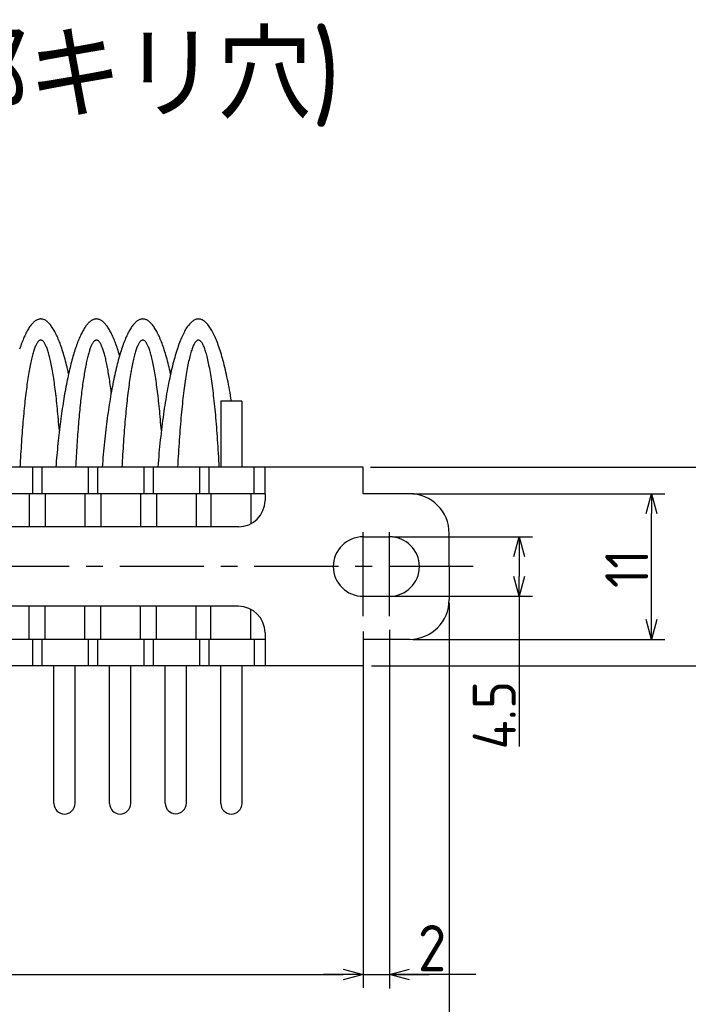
# Model space of a CAD drawing. Extents: x 12 to 378, y 137 to 257.
# Tile 7 of 8: x 177 to 228, y 183 to 257. Entities that reach past the tile are written whole.
import ezdxf

# ---------------------------------------------------------------- set-up
doc = ezdxf.new("R2010")
doc.units = 0
doc.header["$LTSCALE"] = 0.2
doc.linetypes.add('CENTER', pattern=[50.8, 31.75, -6.35, 6.35, -6.35])
doc.layers.get('0').update_dxf_attribs({"linetype": 'CONTINUOUS'})
doc.layers.get('DEFPOINTS').update_dxf_attribs({"linetype": 'CONTINUOUS'})
doc.layers.add('18-0-CON', color=3, linetype='CONTINUOUS')
doc.styles.add('DIMENSION', font='isocp.shx', dxfattribs={"bigfont": 'bigfont.shx'})
doc.styles.get("Standard").update_dxf_attribs({"font": 'isocp.shx', "bigfont": 'bigfont.shx'})
doc.dimstyles.get("Standard").update_dxf_attribs({"dimtxt": 0.18, "dimasz": 0.18, "dimexe": 0.18, "dimexo": 0.0625, "dimgap": 0.09, "dimtad": 0, "dimtih": 1, "dimtoh": 1, "dimzin": 0, "dimcen": 0.09, "dimazin": 3, "dimtfac": 1, "dimtofl": 0, "dimtmove": 0, "dimatfit": 3})

# ---------------------------------------------------------------- blocks, each defined once
blk = doc.blocks.new('_OPEN30')
at = {"color": 0, "linetype": 'BYBLOCK'}
for p, q in [((-1, 0.268), (0, 0)), ((0, 0), (-1, -0.268)), ((0, 0), (-1, 0))]:
    blk.add_line(p, q, dxfattribs=at)
blk = doc.blocks.new('*U39')
at = {"color": 0, "style": 'DIMENSION'}
blk.add_text('4.5', height=3.25, rotation=90, dxfattribs=at).set_placement((214.75, 202.008))
blk = doc.blocks.new('*D38')
at = {"color": 0}
for p, q in [((205.472, 218.076), (216, 218.076)), ((215, 216.576), (215, 215.076)), ((205.472, 213.576), (216, 213.576)), ((215, 213.576), (215, 202.245))]:
    blk.add_line(p, q, dxfattribs=at)
at = {"layer": 'DEFPOINTS', "color": 0}
for p in [(205.222, 218.076), (205.222, 213.576), (215, 213.576)]:
    blk.add_point(p, dxfattribs=at)
at = {"color": 0, "xscale": 1.5, "yscale": 1.5, "zscale": 1.5}
for p, rotation in [((215, 218.076), 90), ((215, 213.576), 270)]:
    blk.add_blockref('_OPEN30', p, dxfattribs=dict(at, rotation=rotation))
at = {"layer": '18-0-CON'}
blk.add_blockref('*U39', (0, 0), dxfattribs=at)
blk = doc.blocks.new('*U41')
at = {"color": 0, "style": 'DIMENSION'}
blk.add_text('11', height=3.25, rotation=90, dxfattribs=at).set_placement((224.75, 214.201))
blk = doc.blocks.new('*D40')
at = {"color": 0}
for p, q in [((206.972, 221.326), (226, 221.326)), ((225, 211.826), (225, 219.826)), ((206.972, 210.326), (226, 210.326))]:
    blk.add_line(p, q, dxfattribs=at)
at = {"layer": 'DEFPOINTS', "color": 0}
for p in [(206.722, 221.326), (225, 221.326), (206.722, 210.326)]:
    blk.add_point(p, dxfattribs=at)
at = {"color": 0, "xscale": 1.5, "yscale": 1.5, "zscale": 1.5}
for p, rotation in [((225, 221.326), 90), ((225, 210.326), 270)]:
    blk.add_blockref('_OPEN30', p, dxfattribs=dict(at, rotation=rotation))
at = {"layer": '18-0-CON'}
blk.add_blockref('*U41', (0, 0), dxfattribs=at)
blk = doc.blocks.new('*U47')
at = {"color": 0, "style": 'DIMENSION'}
blk.add_text('67', height=3.25, dxfattribs=at).set_placement((167.544, 185.25))
blk = doc.blocks.new('*D46')
at = {"color": 0}
for p, q in [((136.222, 210.076), (136.222, 184)), ((203.222, 208.076), (203.222, 184)), ((137.722, 185), (201.722, 185))]:
    blk.add_line(p, q, dxfattribs=at)
at = {"layer": 'DEFPOINTS', "color": 0}
for p in [(136.222, 210.326), (203.222, 208.326), (203.222, 185)]:
    blk.add_point(p, dxfattribs=at)
at = {"color": 0, "xscale": 1.5, "yscale": 1.5, "zscale": 1.5, "rotation": 180}
blk.add_blockref('_OPEN30', (136.222, 185), dxfattribs=at)
at = {"color": 0, "xscale": 1.5, "yscale": 1.5, "zscale": 1.5}
blk.add_blockref('_OPEN30', (203.222, 185), dxfattribs=at)
at = {"layer": '18-0-CON'}
blk.add_blockref('*U47', (0, 0), dxfattribs=at)
blk = doc.blocks.new('*U49')
at = {"color": 0, "style": 'DIMENSION'}
blk.add_text('79', height=3.25, dxfattribs=at).set_placement((167.83, 175.25))
blk = doc.blocks.new('*D48')
at = {"color": 0}
for p, q in [((130.722, 213.076), (130.722, 174)), ((209.722, 213.076), (209.722, 174)), ((132.222, 175), (208.222, 175))]:
    blk.add_line(p, q, dxfattribs=at)
at = {"layer": 'DEFPOINTS', "color": 0}
for p in [(130.722, 213.326), (209.722, 213.326), (209.722, 175)]:
    blk.add_point(p, dxfattribs=at)
at = {"color": 0, "xscale": 1.5, "yscale": 1.5, "zscale": 1.5, "rotation": 180}
blk.add_blockref('_OPEN30', (130.722, 175), dxfattribs=at)
at = {"color": 0, "xscale": 1.5, "yscale": 1.5, "zscale": 1.5}
blk.add_blockref('_OPEN30', (209.722, 175), dxfattribs=at)
at = {"layer": '18-0-CON'}
blk.add_blockref('*U49', (0, 0), dxfattribs=at)
blk = doc.blocks.new('*U100')
at = {"color": 0}
blk.add_text('Ｄ type(取付部キリ穴)', height=6.5, dxfattribs=at).set_placement((127.895, 249.676))
blk = doc.blocks.new('*U113')
at = {"layer": '18-0-CON'}
blk.add_text('2', height=3.5, dxfattribs=at).set_placement((207.354, 185.251))

msp = doc.modelspace()

# ---------------------------------------------------------------- linework, layer by layer
for p, q in [((194.077, 228.326), (192.477, 228.326)), ((192.477, 228.326), (192.477, 223.326)), ((194.077, 228.326), (194.077, 223.326)), ((203.222, 223.326), (170.222, 223.326)), ((178.272, 223.326), (178.272, 221.326)), ((178.972, 223.326), (178.972, 221.326)), ((182.472, 223.326), (182.472, 221.326)), ((183.172, 223.326), (183.172, 221.326)), ((186.672, 223.326), (186.672, 221.326)), ((187.372, 223.326), (187.372, 221.326)), ((190.872, 223.326), (190.872, 221.326)), ((191.572, 223.326), (191.572, 221.326)), ((194.988, 221.326), (194.988, 223.326)), ((195.822, 221.326), (195.822, 223.326)), ((203.222, 221.326), (203.222, 223.326)), ((195.822, 221.326), (170.222, 221.326)), ((178.022, 221.326), (178.022, 218.826)), ((179.222, 221.326), (179.222, 218.826)), ((182.222, 221.326), (182.222, 218.826)), ((183.422, 221.326), (183.422, 218.826)), ((186.422, 221.326), (186.422, 218.826)), ((187.622, 221.326), (187.622, 218.826)), ((190.622, 221.326), (190.622, 218.826)), ((191.738, 221.326), (191.738, 218.826)), ((194.738, 221.326), (194.738, 219.048)), ((195.822, 221.326), (195.822, 220.826)), ((206.722, 221.326), (203.222, 221.326)), ((193.822, 218.826), (170.222, 218.826)), ((203.222, 218.076), (205.222, 218.076)), ((209.722, 215.826), (209.722, 218.326)), ((209.722, 215.826), (209.722, 213.326)), ((203.222, 213.576), (205.222, 213.576)), ((193.822, 212.826), (170.222, 212.826)), ((178.022, 210.326), (178.022, 212.826)), ((179.222, 210.326), (179.222, 212.826)), ((182.222, 210.326), (182.222, 212.826)), ((183.422, 210.326), (183.422, 212.826)), ((186.422, 210.326), (186.422, 212.826)), ((187.622, 210.326), (187.622, 212.826)), ((190.622, 210.326), (190.622, 212.826)), ((191.738, 210.326), (191.738, 212.826)), ((194.738, 210.326), (194.738, 212.603)), ((195.822, 210.826), (195.822, 210.326)), ((203.222, 210.914), (203.222, 184.82)), ((205.222, 211.048), (205.222, 183.956)), ((195.822, 210.326), (170.222, 210.326)), ((178.272, 210.326), (178.272, 208.326)), ((178.972, 210.326), (178.972, 208.326)), ((182.472, 210.326), (182.472, 208.326)), ((183.172, 210.326), (183.172, 208.326)), ((186.672, 210.326), (186.672, 208.326)), ((187.372, 210.326), (187.372, 208.326)), ((190.872, 210.326), (190.872, 208.326)), ((191.572, 210.326), (191.572, 208.326)), ((194.988, 210.326), (194.988, 208.326)), ((195.822, 210.326), (195.822, 208.326)), ((206.722, 210.326), (203.222, 210.326)), ((203.222, 210.326), (203.222, 208.326)), ((203.222, 208.326), (170.222, 208.326)), ((179.883, 197.927), (179.883, 208.326)), ((181.483, 197.927), (181.483, 208.326)), ((184.083, 197.927), (184.083, 208.326)), ((185.683, 197.927), (185.683, 208.326)), ((188.283, 197.952), (188.283, 208.351)), ((189.883, 197.952), (189.883, 208.351)), ((192.483, 197.927), (192.483, 208.326)), ((194.083, 197.927), (194.083, 208.326)), ((201.722, 185), (200.222, 185)), ((203.222, 185), (205.222, 185)), ((211.74, 185), (205.222, 185)), ((206.722, 185), (208.222, 185))]:
    msp.add_line(p, q)
at = {"color": 0}
for p, q in [((203.772, 223.326), (236, 223.326)), ((203.856, 208.326), (236, 208.326))]:
    msp.add_line(p, q, dxfattribs=at)
at = {"color": 0, "linetype": 'CENTER'}
for p, q in [((203.222, 212.076), (203.222, 219.576)), ((205.222, 212.076), (205.222, 219.576)), ((211.522, 215.826), (170.222, 215.826))]:
    msp.add_line(p, q, dxfattribs=at)
for points in [[(180.995, 230.395, 0), (180.957, 230.562, 0), (180.919, 230.726, 0), (180.88, 230.886, 0), (180.841, 231.044, 0), (180.802, 231.198, 0), (180.762, 231.349, 0), (180.722, 231.497, 0), (180.682, 231.642, 0), (180.641, 231.783, 0), (180.6, 231.921, 0), (180.558, 232.056, 0), (180.517, 232.188, 0), (180.474, 232.316, 0), (180.432, 232.441, 0), (180.389, 232.562, 0), (180.346, 232.68, 0), (180.302, 232.794, 0), (180.259, 232.905, 0), (180.215, 233.013, 0), (180.17, 233.117, 0), (180.126, 233.217, 0), (180.081, 233.314, 0), (180.036, 233.407, 0), (179.991, 233.496, 0), (179.945, 233.582, 0), (179.899, 233.665, 0), (179.853, 233.743, 0), (179.807, 233.818, 0), (179.761, 233.889, 0), (179.715, 233.957, 0), (179.668, 234.021, 0), (179.621, 234.081, 0), (179.574, 234.137, 0), (179.527, 234.19, 0), (179.48, 234.238, 0), (179.432, 234.283, 0), (179.385, 234.324, 0), (179.337, 234.362, 0), (179.29, 234.395, 0), (179.242, 234.425, 0), (179.194, 234.451, 0), (179.146, 234.473, 0), (179.098, 234.491, 0), (179.05, 234.506, 0), (179.002, 234.516, 0), (178.954, 234.523, 0), (178.906, 234.526, 0), (178.858, 234.525, 0), (178.81, 234.52, 0), (178.762, 234.511, 0), (178.714, 234.499, 0), (178.666, 234.482, 0), (178.618, 234.462, 0), (178.57, 234.438, 0), (178.523, 234.41, 0), (178.475, 234.379, 0), (178.427, 234.343, 0), (178.38, 234.304, 0), (178.332, 234.261, 0), (178.285, 234.214, 0), (178.238, 234.163, 0), (178.191, 234.109, 0), (178.144, 234.05, 0), (178.097, 233.989, 0), (178.051, 233.923, 0), (178.004, 233.853, 0), (177.958, 233.78, 0), (177.912, 233.703, 0), (177.866, 233.623, 0), (177.821, 233.539, 0), (177.775, 233.451, 0), (177.73, 233.36, 0), (177.685, 233.265, 0), (177.64, 233.166, 0), (177.596, 233.064, 0), (177.552, 232.958, 0), (177.508, 232.849, 0), (177.464, 232.736, 0), (177.421, 232.62, 0), (177.378, 232.5, 0), (177.335, 232.377, 0), (177.293, 232.251, 0)], [(184.845, 231.771, 0), (184.806, 231.9, 0), (184.768, 232.026, 0), (184.729, 232.15, 0), (184.69, 232.27, 0), (184.65, 232.387, 0), (184.61, 232.502, 0), (184.57, 232.613, 0), (184.53, 232.721, 0), (184.49, 232.827, 0), (184.449, 232.929, 0), (184.408, 233.029, 0), (184.367, 233.125, 0), (184.325, 233.218, 0), (184.284, 233.308, 0), (184.242, 233.395, 0), (184.2, 233.479, 0), (184.157, 233.56, 0), (184.115, 233.637, 0), (184.072, 233.712, 0), (184.029, 233.783, 0), (183.986, 233.851, 0), (183.943, 233.916, 0), (183.9, 233.977, 0), (183.856, 234.036, 0), (183.813, 234.091, 0), (183.769, 234.143, 0), (183.725, 234.191, 0), (183.681, 234.237, 0), (183.637, 234.279, 0), (183.593, 234.318, 0), (183.549, 234.353, 0), (183.505, 234.385, 0), (183.46, 234.414, 0), (183.416, 234.44, 0), (183.371, 234.462, 0), (183.327, 234.481, 0), (183.282, 234.496, 0), (183.237, 234.509, 0), (183.193, 234.518, 0), (183.148, 234.523, 0), (183.103, 234.526, 0), (183.059, 234.525, 0), (183.014, 234.52, 0), (182.969, 234.513, 0), (182.925, 234.502, 0), (182.88, 234.487, 0), (182.835, 234.47, 0), (182.791, 234.449, 0), (182.746, 234.425, 0), (182.702, 234.397, 0), (182.658, 234.366, 0), (182.613, 234.332, 0), (182.569, 234.294, 0), (182.525, 234.254, 0), (182.481, 234.21, 0), (182.437, 234.162, 0), (182.393, 234.112, 0), (182.35, 234.058, 0), (182.306, 234.001, 0), (182.263, 233.94, 0), (182.22, 233.877, 0), (182.177, 233.81, 0), (182.134, 233.74, 0), (182.091, 233.667, 0), (182.048, 233.591, 0), (182.006, 233.511, 0), (181.964, 233.429, 0), (181.922, 233.343, 0), (181.88, 233.254, 0), (181.839, 233.162, 0), (181.797, 233.067, 0), (181.756, 232.969, 0), (181.715, 232.868, 0), (181.675, 232.763, 0), (181.634, 232.656, 0), (181.594, 232.546, 0), (181.554, 232.433, 0), (181.515, 232.316, 0), (181.476, 232.197, 0), (181.437, 232.075, 0), (181.398, 231.95, 0), (181.36, 231.823, 0), (181.321, 231.692, 0), (181.284, 231.559, 0), (181.246, 231.422, 0), (181.209, 231.283, 0), (181.172, 231.141, 0), (181.136, 230.997, 0), (181.1, 230.85, 0), (181.064, 230.7, 0), (181.029, 230.547, 0), (180.994, 230.392, 0), (180.959, 230.234, 0), (180.925, 230.074, 0), (180.891, 229.911, 0), (180.858, 229.746, 0), (180.825, 229.578, 0), (180.792, 229.408, 0), (180.76, 229.235, 0), (180.728, 229.06, 0), (180.696, 228.883, 0), (180.665, 228.703, 0), (180.635, 228.521, 0), (180.605, 228.336, 0), (180.575, 228.15, 0), (180.546, 227.961, 0), (180.517, 227.77, 0), (180.489, 227.577, 0), (180.461, 227.382, 0), (180.433, 227.185, 0), (180.406, 226.986, 0), (180.38, 226.785, 0), (180.354, 226.581, 0), (180.329, 226.376, 0), (180.304, 226.17, 0), (180.279, 225.961, 0), (180.255, 225.75, 0), (180.232, 225.538, 0), (180.209, 225.324, 0), (180.186, 225.108, 0), (180.164, 224.891, 0), (180.143, 224.672, 0), (180.122, 224.451, 0), (180.102, 224.229, 0), (180.082, 224.005, 0), (180.063, 223.78, 0), (180.044, 223.554, 0), (180.026, 223.326, 0)], [(188.695, 230.395, 0), (188.657, 230.562, 0), (188.619, 230.726, 0), (188.58, 230.886, 0), (188.541, 231.044, 0), (188.502, 231.198, 0), (188.462, 231.349, 0), (188.422, 231.497, 0), (188.382, 231.642, 0), (188.341, 231.783, 0), (188.3, 231.921, 0), (188.258, 232.056, 0), (188.217, 232.188, 0), (188.174, 232.316, 0), (188.132, 232.441, 0), (188.089, 232.562, 0), (188.046, 232.68, 0), (188.002, 232.794, 0), (187.959, 232.905, 0), (187.915, 233.013, 0), (187.87, 233.117, 0), (187.826, 233.217, 0), (187.781, 233.314, 0), (187.736, 233.407, 0), (187.691, 233.496, 0), (187.645, 233.582, 0), (187.599, 233.665, 0), (187.553, 233.743, 0), (187.507, 233.818, 0), (187.461, 233.889, 0), (187.415, 233.957, 0), (187.368, 234.021, 0), (187.321, 234.081, 0), (187.274, 234.137, 0), (187.227, 234.19, 0), (187.18, 234.238, 0), (187.132, 234.283, 0), (187.085, 234.324, 0), (187.037, 234.362, 0), (186.99, 234.395, 0), (186.942, 234.425, 0), (186.894, 234.451, 0), (186.846, 234.473, 0), (186.798, 234.491, 0), (186.75, 234.506, 0), (186.702, 234.516, 0), (186.654, 234.523, 0), (186.606, 234.526, 0), (186.558, 234.525, 0), (186.51, 234.52, 0), (186.462, 234.511, 0), (186.414, 234.499, 0), (186.366, 234.482, 0), (186.318, 234.462, 0), (186.27, 234.438, 0), (186.223, 234.41, 0), (186.175, 234.379, 0), (186.127, 234.343, 0), (186.08, 234.304, 0), (186.032, 234.261, 0), (185.985, 234.214, 0), (185.938, 234.163, 0), (185.891, 234.109, 0), (185.844, 234.05, 0), (185.797, 233.989, 0), (185.751, 233.923, 0), (185.704, 233.853, 0), (185.658, 233.78, 0), (185.612, 233.703, 0), (185.566, 233.623, 0), (185.521, 233.539, 0), (185.475, 233.451, 0), (185.43, 233.36, 0), (185.385, 233.265, 0), (185.34, 233.166, 0), (185.296, 233.064, 0), (185.252, 232.958, 0), (185.208, 232.849, 0), (185.164, 232.736, 0), (185.121, 232.62, 0), (185.078, 232.5, 0), (185.035, 232.377, 0), (184.993, 232.251, 0), (184.951, 232.121, 0), (184.909, 231.988, 0), (184.868, 231.851, 0), (184.827, 231.711, 0), (184.786, 231.568, 0), (184.746, 231.422, 0), (184.706, 231.272, 0), (184.667, 231.119, 0), (184.628, 230.963, 0), (184.589, 230.804, 0), (184.551, 230.642, 0), (184.513, 230.477, 0), (184.475, 230.309, 0), (184.438, 230.138, 0), (184.402, 229.964, 0), (184.366, 229.787, 0), (184.33, 229.607, 0), (184.295, 229.424, 0), (184.26, 229.239, 0), (184.226, 229.051, 0), (184.192, 228.86, 0), (184.159, 228.666, 0), (184.126, 228.47, 0), (184.094, 228.271, 0), (184.062, 228.07, 0), (184.031, 227.866, 0), (184.001, 227.659, 0), (183.97, 227.45, 0), (183.941, 227.239, 0), (183.912, 227.025, 0), (183.883, 226.81, 0), (183.855, 226.591, 0), (183.828, 226.371, 0), (183.801, 226.148, 0), (183.775, 225.924, 0), (183.749, 225.697, 0), (183.724, 225.468, 0), (183.7, 225.237, 0), (183.676, 225.005, 0), (183.653, 224.77, 0), (183.63, 224.534, 0), (183.608, 224.296, 0), (183.586, 224.056, 0), (183.566, 223.814, 0), (183.545, 223.571, 0), (183.526, 223.326, 0)], [(193.286, 228.326, 0), (193.251, 228.541, 0), (193.215, 228.754, 0), (193.179, 228.963, 0), (193.142, 229.169, 0), (193.104, 229.372, 0), (193.066, 229.571, 0), (193.027, 229.767, 0), (192.988, 229.96, 0), (192.948, 230.149, 0), (192.908, 230.335, 0), (192.867, 230.517, 0), (192.826, 230.696, 0), (192.784, 230.871, 0), (192.742, 231.042, 0), (192.699, 231.21, 0), (192.656, 231.374, 0), (192.612, 231.534, 0), (192.568, 231.691, 0), (192.523, 231.843, 0), (192.478, 231.992, 0), (192.433, 232.136, 0), (192.387, 232.277, 0), (192.341, 232.414, 0), (192.295, 232.546, 0), (192.248, 232.675, 0), (192.2, 232.799, 0), (192.153, 232.92, 0), (192.105, 233.036, 0), (192.057, 233.148, 0), (192.008, 233.256, 0), (191.959, 233.359, 0), (191.91, 233.459, 0), (191.861, 233.554, 0), (191.811, 233.644, 0), (191.761, 233.731, 0), (191.711, 233.813, 0), (191.661, 233.89, 0), (191.61, 233.963, 0), (191.559, 234.032, 0), (191.508, 234.097, 0), (191.457, 234.156, 0), (191.406, 234.212, 0), (191.354, 234.263, 0), (191.303, 234.309, 0), (191.251, 234.351, 0), (191.199, 234.389, 0), (191.147, 234.422, 0), (191.095, 234.45, 0), (191.043, 234.474, 0), (190.991, 234.494, 0), (190.939, 234.508, 0), (190.887, 234.519, 0), (190.834, 234.524, 0), (190.782, 234.526, 0), (190.73, 234.522, 0), (190.678, 234.514, 0), (190.625, 234.502, 0), (190.573, 234.485, 0), (190.521, 234.463, 0), (190.469, 234.437, 0), (190.417, 234.407, 0), (190.365, 234.372, 0), (190.313, 234.332, 0), (190.262, 234.288, 0), (190.21, 234.239, 0), (190.159, 234.186, 0), (190.108, 234.128, 0), (190.057, 234.066, 0), (190.006, 234, 0), (189.955, 233.929, 0), (189.904, 233.854, 0), (189.854, 233.774, 0), (189.804, 233.69, 0), (189.754, 233.602, 0), (189.705, 233.509, 0), (189.656, 233.412, 0), (189.607, 233.31, 0), (189.558, 233.205, 0), (189.509, 233.095, 0), (189.461, 232.981, 0), (189.413, 232.863, 0), (189.366, 232.741, 0), (189.319, 232.614, 0), (189.272, 232.484, 0), (189.226, 232.349, 0), (189.18, 232.21, 0), (189.134, 232.068, 0), (189.089, 231.921, 0), (189.044, 231.771, 0), (189, 231.616, 0), (188.956, 231.458, 0), (188.913, 231.296, 0), (188.87, 231.131, 0), (188.827, 230.961, 0), (188.785, 230.788, 0), (188.743, 230.611, 0), (188.702, 230.431, 0), (188.662, 230.247, 0), (188.622, 230.059, 0), (188.582, 229.868, 0), (188.543, 229.674, 0), (188.505, 229.476, 0), (188.467, 229.275, 0), (188.43, 229.071, 0), (188.393, 228.863, 0), (188.357, 228.653, 0), (188.321, 228.439, 0), (188.286, 228.222, 0), (188.252, 228.002, 0), (188.218, 227.779, 0), (188.185, 227.553, 0), (188.153, 227.325, 0), (188.121, 227.093, 0), (188.09, 226.859, 0), (188.059, 226.622, 0), (188.029, 226.383, 0), (188, 226.141, 0), (187.972, 225.896, 0), (187.944, 225.649, 0), (187.917, 225.4, 0), (187.89, 225.148, 0), (187.865, 224.894, 0), (187.84, 224.638, 0), (187.816, 224.379, 0), (187.792, 224.119, 0), (187.769, 223.857, 0), (187.747, 223.592, 0), (187.726, 223.326, 0)], [(180.294, 226.09, 0), (180.277, 226.307, 0), (180.26, 226.521, 0), (180.242, 226.733, 0), (180.224, 226.942, 0), (180.206, 227.148, 0), (180.187, 227.351, 0), (180.168, 227.551, 0), (180.149, 227.748, 0), (180.129, 227.943, 0), (180.109, 228.134, 0), (180.089, 228.322, 0), (180.069, 228.506, 0), (180.048, 228.688, 0), (180.027, 228.866, 0), (180.005, 229.041, 0), (179.983, 229.213, 0), (179.961, 229.381, 0), (179.939, 229.546, 0), (179.917, 229.707, 0), (179.894, 229.865, 0), (179.871, 230.019, 0), (179.847, 230.169, 0), (179.824, 230.316, 0), (179.8, 230.459, 0), (179.776, 230.598, 0), (179.752, 230.734, 0), (179.727, 230.866, 0), (179.703, 230.994, 0), (179.678, 231.118, 0), (179.653, 231.238, 0), (179.627, 231.355, 0), (179.602, 231.467, 0), (179.576, 231.575, 0), (179.55, 231.68, 0), (179.524, 231.78, 0), (179.498, 231.876, 0), (179.472, 231.968, 0), (179.445, 232.056, 0), (179.419, 232.14, 0), (179.392, 232.22, 0), (179.365, 232.295, 0), (179.338, 232.367, 0), (179.311, 232.434, 0), (179.284, 232.497, 0), (179.257, 232.555, 0), (179.229, 232.61, 0), (179.202, 232.66, 0), (179.174, 232.706, 0), (179.147, 232.747, 0), (179.119, 232.784, 0), (179.091, 232.817, 0), (179.064, 232.846, 0), (179.036, 232.87, 0), (179.008, 232.89, 0), (178.98, 232.905, 0), (178.952, 232.917, 0), (178.924, 232.923, 0), (178.896, 232.926, 0), (178.868, 232.924, 0), (178.84, 232.918, 0), (178.812, 232.907, 0), (178.784, 232.892, 0), (178.757, 232.873, 0), (178.729, 232.849, 0), (178.701, 232.821, 0), (178.673, 232.788, 0), (178.646, 232.752, 0), (178.618, 232.711, 0), (178.59, 232.665, 0), (178.563, 232.616, 0), (178.535, 232.562, 0), (178.508, 232.504, 0), (178.481, 232.441, 0), (178.454, 232.375, 0), (178.427, 232.304, 0), (178.4, 232.229, 0), (178.373, 232.15, 0), (178.347, 232.066, 0), (178.32, 231.979, 0), (178.294, 231.887, 0), (178.268, 231.791, 0), (178.242, 231.691, 0), (178.216, 231.588, 0), (178.19, 231.48, 0), (178.165, 231.368, 0), (178.139, 231.252, 0), (178.114, 231.132, 0), (178.089, 231.009, 0), (178.065, 230.881, 0), (178.04, 230.75, 0), (178.016, 230.614, 0), (177.992, 230.475, 0), (177.968, 230.333, 0), (177.944, 230.186, 0), (177.921, 230.036, 0), (177.898, 229.883, 0), (177.875, 229.725, 0), (177.853, 229.565, 0), (177.83, 229.4, 0), (177.808, 229.233, 0), (177.786, 229.061, 0), (177.765, 228.887, 0), (177.744, 228.709, 0), (177.723, 228.528, 0), (177.702, 228.343, 0), (177.682, 228.156, 0), (177.662, 227.965, 0), (177.642, 227.771, 0), (177.623, 227.574, 0), (177.604, 227.374, 0), (177.585, 227.171, 0), (177.567, 226.966, 0), (177.549, 226.757, 0), (177.531, 226.546, 0), (177.514, 226.332, 0), (177.497, 226.115, 0), (177.48, 225.896, 0), (177.464, 225.674, 0), (177.448, 225.449, 0), (177.432, 225.222, 0), (177.417, 224.993, 0), (177.402, 224.761, 0), (177.388, 224.527, 0), (177.374, 224.291, 0), (177.36, 224.053, 0), (177.347, 223.813, 0), (177.334, 223.57, 0), (177.322, 223.326, 0)], [(184.213, 228.977, 0), (184.194, 229.131, 0), (184.174, 229.281, 0), (184.155, 229.429, 0), (184.135, 229.574, 0), (184.115, 229.717, 0), (184.095, 229.856, 0), (184.075, 229.993, 0), (184.054, 230.127, 0), (184.033, 230.258, 0), (184.012, 230.386, 0), (183.991, 230.512, 0), (183.97, 230.634, 0), (183.948, 230.754, 0), (183.926, 230.87, 0), (183.905, 230.984, 0), (183.883, 231.094, 0), (183.86, 231.201, 0), (183.838, 231.306, 0), (183.816, 231.407, 0), (183.793, 231.505, 0), (183.77, 231.6, 0), (183.747, 231.692, 0), (183.724, 231.78, 0), (183.701, 231.866, 0), (183.678, 231.948, 0), (183.654, 232.027, 0), (183.631, 232.103, 0), (183.607, 232.175, 0), (183.584, 232.244, 0), (183.56, 232.31, 0), (183.536, 232.373, 0), (183.512, 232.432, 0), (183.488, 232.488, 0), (183.464, 232.541, 0), (183.439, 232.59, 0), (183.415, 232.636, 0), (183.391, 232.679, 0), (183.366, 232.718, 0), (183.342, 232.754, 0), (183.317, 232.787, 0), (183.293, 232.816, 0), (183.268, 232.841, 0), (183.244, 232.864, 0), (183.219, 232.883, 0), (183.194, 232.898, 0), (183.169, 232.91, 0), (183.145, 232.919, 0), (183.12, 232.924, 0), (183.095, 232.926, 0), (183.071, 232.924, 0), (183.046, 232.919, 0), (183.021, 232.911, 0), (182.996, 232.899, 0), (182.972, 232.884, 0), (182.947, 232.865, 0), (182.922, 232.843, 0), (182.898, 232.817, 0), (182.873, 232.788, 0), (182.849, 232.756, 0), (182.824, 232.72, 0), (182.8, 232.681, 0), (182.775, 232.639, 0), (182.751, 232.593, 0), (182.727, 232.544, 0), (182.703, 232.492, 0), (182.679, 232.436, 0), (182.655, 232.377, 0), (182.631, 232.314, 0), (182.607, 232.248, 0), (182.583, 232.179, 0), (182.56, 232.107, 0), (182.536, 232.032, 0), (182.513, 231.953, 0), (182.489, 231.871, 0), (182.466, 231.786, 0), (182.443, 231.697, 0), (182.42, 231.606, 0), (182.397, 231.511, 0), (182.375, 231.413, 0), (182.352, 231.312, 0), (182.33, 231.208, 0), (182.308, 231.101, 0), (182.286, 230.99, 0), (182.264, 230.877, 0), (182.242, 230.761, 0), (182.221, 230.642, 0), (182.199, 230.519, 0), (182.178, 230.394, 0), (182.157, 230.266, 0), (182.136, 230.135, 0), (182.116, 230.001, 0), (182.095, 229.865, 0), (182.075, 229.725, 0), (182.055, 229.583, 0), (182.035, 229.438, 0), (182.016, 229.29, 0), (181.996, 229.14, 0), (181.977, 228.987, 0), (181.958, 228.831, 0), (181.94, 228.673, 0), (181.921, 228.512, 0), (181.903, 228.348, 0), (181.885, 228.183, 0), (181.867, 228.014, 0), (181.85, 227.843, 0), (181.832, 227.67, 0), (181.815, 227.494, 0), (181.799, 227.317, 0), (181.782, 227.136, 0), (181.766, 226.954, 0), (181.75, 226.769, 0), (181.734, 226.582, 0), (181.719, 226.393, 0), (181.704, 226.202, 0), (181.689, 226.009, 0), (181.674, 225.813, 0), (181.66, 225.616, 0), (181.646, 225.417, 0), (181.632, 225.216, 0), (181.619, 225.013, 0), (181.605, 224.808, 0), (181.593, 224.601, 0), (181.58, 224.393, 0), (181.568, 224.183, 0), (181.556, 223.971, 0), (181.544, 223.757, 0), (181.533, 223.542, 0), (181.522, 223.326, 0)], [(187.994, 226.09, 0), (187.977, 226.307, 0), (187.96, 226.521, 0), (187.942, 226.733, 0), (187.924, 226.942, 0), (187.906, 227.148, 0), (187.887, 227.351, 0), (187.868, 227.551, 0), (187.849, 227.748, 0), (187.829, 227.943, 0), (187.809, 228.134, 0), (187.789, 228.322, 0), (187.769, 228.506, 0), (187.748, 228.688, 0), (187.727, 228.866, 0), (187.705, 229.041, 0), (187.683, 229.213, 0), (187.661, 229.381, 0), (187.639, 229.546, 0), (187.617, 229.707, 0), (187.594, 229.865, 0), (187.571, 230.019, 0), (187.547, 230.169, 0), (187.524, 230.316, 0), (187.5, 230.459, 0), (187.476, 230.598, 0), (187.452, 230.734, 0), (187.427, 230.866, 0), (187.403, 230.994, 0), (187.378, 231.118, 0), (187.353, 231.238, 0), (187.327, 231.355, 0), (187.302, 231.467, 0), (187.276, 231.575, 0), (187.25, 231.68, 0), (187.224, 231.78, 0), (187.198, 231.876, 0), (187.172, 231.968, 0), (187.145, 232.056, 0), (187.119, 232.14, 0), (187.092, 232.22, 0), (187.065, 232.295, 0), (187.038, 232.367, 0), (187.011, 232.434, 0), (186.984, 232.497, 0), (186.957, 232.555, 0), (186.929, 232.61, 0), (186.902, 232.66, 0), (186.874, 232.706, 0), (186.847, 232.747, 0), (186.819, 232.784, 0), (186.791, 232.817, 0), (186.764, 232.846, 0), (186.736, 232.87, 0), (186.708, 232.89, 0), (186.68, 232.905, 0), (186.652, 232.917, 0), (186.624, 232.923, 0), (186.596, 232.926, 0), (186.568, 232.924, 0), (186.54, 232.918, 0), (186.512, 232.907, 0), (186.484, 232.892, 0), (186.457, 232.873, 0), (186.429, 232.849, 0), (186.401, 232.821, 0), (186.373, 232.788, 0), (186.346, 232.752, 0), (186.318, 232.711, 0), (186.29, 232.665, 0), (186.263, 232.616, 0), (186.235, 232.562, 0), (186.208, 232.504, 0), (186.181, 232.441, 0), (186.154, 232.375, 0), (186.127, 232.304, 0), (186.1, 232.229, 0), (186.073, 232.15, 0), (186.047, 232.066, 0), (186.02, 231.979, 0), (185.994, 231.887, 0), (185.968, 231.791, 0), (185.942, 231.691, 0), (185.916, 231.588, 0), (185.89, 231.48, 0), (185.865, 231.368, 0), (185.839, 231.252, 0), (185.814, 231.132, 0), (185.789, 231.009, 0), (185.765, 230.881, 0), (185.74, 230.75, 0), (185.716, 230.614, 0), (185.692, 230.475, 0), (185.668, 230.333, 0), (185.644, 230.186, 0), (185.621, 230.036, 0), (185.598, 229.883, 0), (185.575, 229.725, 0), (185.553, 229.565, 0), (185.53, 229.4, 0), (185.508, 229.233, 0), (185.486, 229.061, 0), (185.465, 228.887, 0), (185.444, 228.709, 0), (185.423, 228.528, 0), (185.402, 228.343, 0), (185.382, 228.156, 0), (185.362, 227.965, 0), (185.342, 227.771, 0), (185.323, 227.574, 0), (185.304, 227.374, 0), (185.285, 227.171, 0), (185.267, 226.966, 0), (185.249, 226.757, 0), (185.231, 226.546, 0), (185.214, 226.332, 0), (185.197, 226.115, 0), (185.18, 225.896, 0), (185.164, 225.674, 0), (185.148, 225.449, 0), (185.132, 225.222, 0), (185.117, 224.993, 0), (185.102, 224.761, 0), (185.088, 224.527, 0), (185.074, 224.291, 0), (185.06, 224.053, 0), (185.047, 223.813, 0), (185.034, 223.57, 0), (185.022, 223.326, 0)], [(192.367, 223.326, 0), (192.354, 223.593, 0), (192.339, 223.857, 0), (192.325, 224.12, 0), (192.31, 224.379, 0), (192.294, 224.636, 0), (192.278, 224.891, 0), (192.262, 225.142, 0), (192.245, 225.391, 0), (192.228, 225.637, 0), (192.21, 225.88, 0), (192.192, 226.12, 0), (192.173, 226.356, 0), (192.154, 226.59, 0), (192.135, 226.82, 0), (192.115, 227.047, 0), (192.095, 227.27, 0), (192.074, 227.49, 0), (192.053, 227.707, 0), (192.032, 227.919, 0), (192.01, 228.129, 0), (191.988, 228.334, 0), (191.965, 228.535, 0), (191.942, 228.733, 0), (191.919, 228.927, 0), (191.896, 229.117, 0), (191.872, 229.302, 0), (191.847, 229.484, 0), (191.823, 229.661, 0), (191.798, 229.835, 0), (191.773, 230.004, 0), (191.747, 230.168, 0), (191.722, 230.329, 0), (191.696, 230.484, 0), (191.669, 230.636, 0), (191.643, 230.783, 0), (191.616, 230.925, 0), (191.589, 231.063, 0), (191.562, 231.196, 0), (191.534, 231.324, 0), (191.506, 231.448, 0), (191.478, 231.567, 0), (191.45, 231.681, 0), (191.422, 231.791, 0), (191.393, 231.895, 0), (191.364, 231.995, 0), (191.335, 232.089, 0), (191.306, 232.179, 0), (191.277, 232.264, 0), (191.247, 232.343, 0), (191.218, 232.418, 0), (191.188, 232.488, 0), (191.158, 232.552, 0), (191.128, 232.612, 0), (191.098, 232.666, 0), (191.068, 232.715, 0), (191.038, 232.759, 0), (191.008, 232.798, 0), (190.977, 232.832, 0), (190.947, 232.861, 0), (190.917, 232.884, 0), (190.886, 232.902, 0), (190.856, 232.915, 0), (190.825, 232.923, 0), (190.795, 232.926, 0), (190.764, 232.923, 0), (190.733, 232.915, 0), (190.703, 232.902, 0), (190.672, 232.884, 0), (190.642, 232.861, 0), (190.612, 232.832, 0), (190.581, 232.798, 0), (190.551, 232.759, 0), (190.521, 232.715, 0), (190.491, 232.666, 0), (190.461, 232.612, 0), (190.431, 232.552, 0), (190.401, 232.488, 0), (190.371, 232.418, 0), (190.342, 232.343, 0), (190.312, 232.264, 0), (190.283, 232.179, 0), (190.254, 232.089, 0), (190.225, 231.995, 0), (190.196, 231.895, 0), (190.168, 231.791, 0), (190.139, 231.681, 0), (190.111, 231.567, 0), (190.083, 231.448, 0), (190.055, 231.324, 0), (190.028, 231.196, 0), (190, 231.063, 0), (189.973, 230.925, 0), (189.946, 230.783, 0), (189.92, 230.636, 0), (189.893, 230.484, 0), (189.867, 230.329, 0), (189.842, 230.168, 0), (189.816, 230.004, 0), (189.791, 229.835, 0), (189.766, 229.661, 0), (189.742, 229.484, 0), (189.717, 229.302, 0), (189.693, 229.117, 0), (189.67, 228.927, 0), (189.647, 228.733, 0), (189.624, 228.535, 0), (189.601, 228.334, 0), (189.579, 228.129, 0), (189.557, 227.919, 0), (189.536, 227.707, 0), (189.515, 227.49, 0), (189.494, 227.27, 0), (189.474, 227.047, 0), (189.454, 226.82, 0), (189.435, 226.59, 0), (189.416, 226.356, 0), (189.397, 226.12, 0), (189.379, 225.88, 0), (189.361, 225.637, 0), (189.344, 225.391, 0), (189.327, 225.142, 0), (189.311, 224.891, 0), (189.295, 224.636, 0), (189.279, 224.379, 0), (189.264, 224.12, 0), (189.25, 223.857, 0), (189.235, 223.593, 0), (189.222, 223.326, 0)]]:
    msp.add_polyline3d(points)
for centre, radius, start, end in [((206.722, 218.326), 3, 0, 90), ((193.822, 220.826), 2, 270, 0), ((203.222, 215.826), 2.25, 90, 270), ((205.222, 215.826), 2.25, 270, 90), ((193.822, 210.826), 2, 0, 90), ((206.722, 213.326), 3, 270, 0), ((180.683, 197.927), 0.8, 180, 0), ((184.883, 197.927), 0.8, 180, 0), ((189.083, 197.952), 0.8, 180, 0), ((193.283, 197.927), 0.8, 180, 0)]:
    msp.add_arc(centre, radius, start, end)

# ---------------------------------------------------------------- block references
msp.add_blockref('*U100', (0, 0))
at = {"xscale": 1.5, "yscale": 1.5, "zscale": 1.5}
msp.add_blockref('_OPEN30', (203.222, 185), dxfattribs=at)
at = {"xscale": 1.5, "yscale": 1.5, "zscale": 1.5, "rotation": 180}
msp.add_blockref('_OPEN30', (205.222, 185), dxfattribs=at)
at = {"layer": '18-0-CON'}
msp.add_blockref('*U113', (0, 0), dxfattribs=at)

# ---------------------------------------------------------------- dimensions: what is measured, and where the dimension line sits
at = {"color": 0}
dim = msp.add_linear_dim(base=(225, 221.326), p1=(206.722, 210.326), p2=(206.722, 221.326), angle=90, dimstyle='Standard', override={"dimscale": 0.5, "dimtxt": 6.5, "dimclrd": 0, "dimclre": 0, "dimclrt": 0, "dimtol": 0, "dimtp": 0.1, "dimtm": 0}, dxfattribs=at)
dim.commit()
dim.dimension.update_dxf_attribs({"geometry": '*D40', "text_midpoint": (223.125, 215.826)})
dim = msp.add_linear_dim(base=(215, 213.576), p1=(205.222, 218.076), p2=(205.222, 213.576), angle=90, dimstyle='Standard', override={"dimscale": 0.5, "dimtxt": 6.5, "dimclrd": 0, "dimclre": 0, "dimclrt": 0, "dimtol": 0, "dimtp": 0.1, "dimtm": 0}, dxfattribs=at)
dim.commit()
dim.dimension.update_dxf_attribs({"geometry": '*D38', "text_midpoint": (215, 205), "dimtype": 128})
for base, p1, p2, picture, middle in [((209.722, 175), (130.722, 213.326), (209.722, 213.326), '*D48', (170.222, 176.875)), ((203.222, 185), (136.222, 210.326), (203.222, 208.326), '*D46', (169.722, 186.875))]:
    dim = msp.add_linear_dim(base=base, p1=p1, p2=p2, dimstyle='Standard', override={"dimscale": 0.5, "dimtxt": 6.5, "dimclrd": 0, "dimclre": 0, "dimclrt": 0, "dimtol": 0, "dimtp": 0.1, "dimtm": 0}, dxfattribs=at)
    dim.commit()
    dim.dimension.update_dxf_attribs({"geometry": picture, "text_midpoint": middle})

doc.saveas('drawing.dxf')
